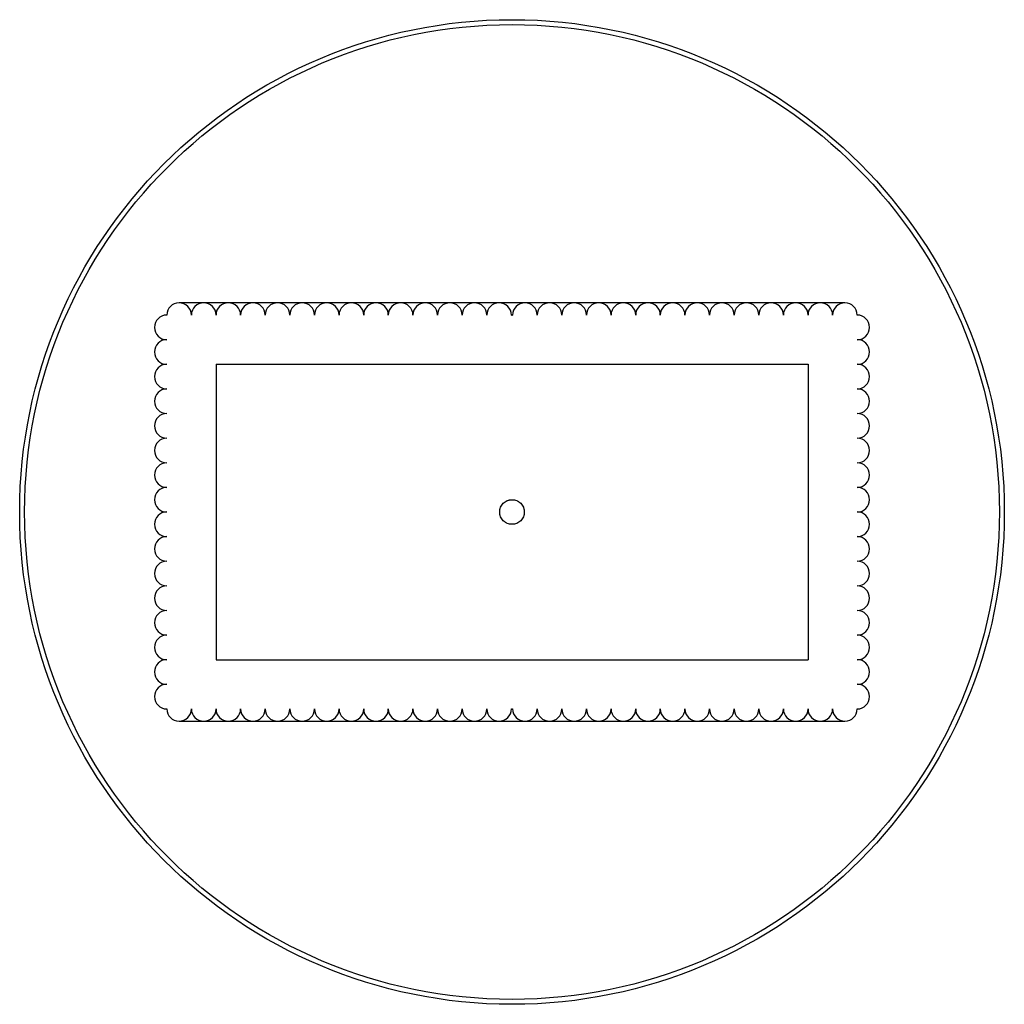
# Paper-space layout '_Inferior' of a CAD drawing. Header units: millimetres. Extents: x -200 to 200, y -120 to 280.
import ezdxf

# ---------------------------------------------------------------- set-up
doc = ezdxf.new("R2010")
doc.units = ezdxf.units.MM

psp = doc.layouts.new('_Inferior')

# ---------------------------------------------------------------- linework, layer by layer
at = {"color": 7, "linetype": 'Continuous', "lineweight": 25}
for p, q in [((135.25, 165), (-135.25, 165)), ((-0.25, 160), (0.25, 160)), ((-120.25, 140), (120.25, 140)), ((-120.25, 140), (-120.25, 20)), ((120.25, 140), (120.25, 20)), ((-120.25, 20), (120.25, 20)), ((-0.25, 0), (0.25, 0)), ((-135.25, -5), (135.25, -5))]:
    psp.add_line(p, q, dxfattribs=at)
for radius in [200, 198]:
    psp.add_circle((0, 80), radius, dxfattribs=at)
for centre, start, end in [((-135.25, 160), 0, 180), ((-125.25, 160), 0, 180), ((-115.25, 160), 0, 180), ((-105.25, 160), 0, 180), ((-95.25, 160), 0, 180), ((-85.25, 160), 0, 180), ((-75.25, 160), 0, 180), ((-65.25, 160), 0, 180), ((-55.25, 160), 0, 180), ((-45.25, 160), 0, 180), ((-35.25, 160), 0, 180), ((-25.25, 160), 0, 180), ((-15.25, 160), 0, 180), ((-5.25, 160), 0, 180), ((5.25, 160), 0, 180), ((15.25, 160), 0, 180), ((25.25, 160), 0, 180), ((35.25, 160), 0, 180), ((45.25, 160), 0, 180), ((55.25, 160), 0, 180), ((65.25, 160), 0, 180), ((75.25, 160), 0, 180), ((85.25, 160), 0, 180), ((95.25, 160), 0, 180), ((105.25, 160), 0, 180), ((115.25, 160), 0, 180), ((125.25, 160), 0, 180), ((135.25, 160), 0, 180), ((-140.25, 155), 90, 270), ((140.25, 155), 270, 90), ((-140.25, 145), 90, 270), ((140.25, 145), 270, 90), ((-140.25, 135), 90, 270), ((140.25, 135), 270, 90), ((-140.25, 125), 90, 270), ((140.25, 125), 270, 90), ((-140.25, 115), 90, 270), ((140.25, 115), 270, 90), ((-140.25, 105), 90, 270), ((140.25, 105), 270, 90), ((-140.25, 95), 90, 270), ((140.25, 95), 270, 90), ((-140.25, 85), 90, 270), ((140.25, 85), 270, 90), ((-140.25, 75), 90, 270), ((140.25, 75), 270, 90), ((-140.25, 65), 90, 270), ((140.25, 65), 270, 90), ((-140.25, 55), 90, 270), ((140.25, 55), 270, 90), ((-140.25, 45), 90, 270), ((140.25, 45), 270, 90), ((-140.25, 35), 90, 270), ((140.25, 35), 270, 90), ((-140.25, 25), 90, 270), ((140.25, 25), 270, 90), ((-140.25, 15), 90, 270), ((140.25, 15), 270, 90), ((-140.25, 5), 90, 270), ((140.25, 5), 270, 90), ((-135.25, 0), 180, 0), ((-125.25, 0), 180, 0), ((-115.25, 0), 180, 0), ((-105.25, 0), 180, 0), ((-95.25, 0), 180, 0), ((-85.25, 0), 180, 0), ((-75.25, 0), 180, 0), ((-65.25, 0), 180, 0), ((-55.25, 0), 180, 0), ((-45.25, 0), 180, 0), ((-35.25, 0), 180, 0), ((-25.25, 0), 180, 0), ((-5.25, 0), 180, 0), ((5.25, 0), 180, 0), ((15.25, 0), 180, 0), ((25.25, 0), 180, 0), ((35.25, 0), 180, 0), ((45.25, 0), 180, 0), ((55.25, 0), 180, 0), ((65.25, 0), 180, 0), ((75.25, 0), 180, 0), ((85.25, 0), 180, 0), ((95.25, 0), 180, 0), ((105.25, 0), 180, 0), ((115.25, 0), 180, 0), ((125.25, 0), 180, 0), ((135.25, 0), 180, 0), ((-15.25, 0), 180, 0)]:
    psp.add_arc(centre, 5, start, end, dxfattribs=at)
psp.add_open_spline([(0, 85), (-0.33, 85), (-0.66, 84.97), (-1.13, 84.87), (-1.29, 84.83), (-1.61, 84.74), (-1.76, 84.68), (-2.22, 84.49), (-2.5, 84.34), (-3.05, 83.98), (-3.31, 83.77), (-3.77, 83.3), (-3.97, 83.05), (-4.34, 82.51), (-4.49, 82.22), (-4.74, 81.61), (-4.84, 81.3), (-4.97, 80.65), (-5, 80.33), (-5, 79.68), (-4.97, 79.35), (-4.84, 78.7), (-4.75, 78.39), (-4.5, 77.79), (-4.34, 77.49), (-3.98, 76.95), (-3.77, 76.7), (-3.3, 76.23), (-3.05, 76.03), (-2.65, 75.75), (-2.51, 75.67), (-2.22, 75.51), (-2.07, 75.44), (-1.61, 75.26), (-1.3, 75.16), (-0.66, 75.03), (-0.33, 75), (0.32, 75), (0.65, 75.03), (1.29, 75.16), (1.61, 75.25), (2.21, 75.5), (2.5, 75.66), (3.05, 76.02), (3.3, 76.23), (3.76, 76.69), (3.97, 76.95), (4.34, 77.49), (4.49, 77.78), (4.74, 78.38), (4.84, 78.7), (4.97, 79.34), (5, 79.67), (5, 80.32), (4.97, 80.65), (4.87, 81.13), (4.83, 81.29), (4.74, 81.6), (4.68, 81.76), (4.5, 82.21), (4.34, 82.5), (3.98, 83.04), (3.77, 83.3), (3.31, 83.76), (3.06, 83.97), (2.65, 84.24), (2.51, 84.33), (2.22, 84.48), (2.07, 84.55), (1.62, 84.74), (1.3, 84.84), (0.66, 84.97), (0.33, 85), (0, 85)], degree=3, knots=[0, 0, 0, 0, 0.03125, 0.03125, 0.046875, 0.046875, 0.0625, 0.0625, 0.09375, 0.09375, 0.125, 0.125, 0.15625, 0.15625, 0.1875, 0.1875, 0.21875, 0.21875, 0.25, 0.25, 0.28125, 0.28125, 0.3125, 0.3125, 0.34375, 0.34375, 0.375, 0.375, 0.40625, 0.40625, 0.421875, 0.421875, 0.4375, 0.4375, 0.46875, 0.46875, 0.5, 0.5, 0.53125, 0.53125, 0.5625, 0.5625, 0.59375, 0.59375, 0.625, 0.625, 0.65625, 0.65625, 0.6875, 0.6875, 0.71875, 0.71875, 0.75, 0.75, 0.78125, 0.78125, 0.796875, 0.796875, 0.8125, 0.8125, 0.84375, 0.84375, 0.875, 0.875, 0.90625, 0.90625, 0.921875, 0.921875, 0.9375, 0.9375, 0.96875, 0.96875, 1, 1, 1, 1], dxfattribs=at)

doc.saveas('drawing.dxf')
